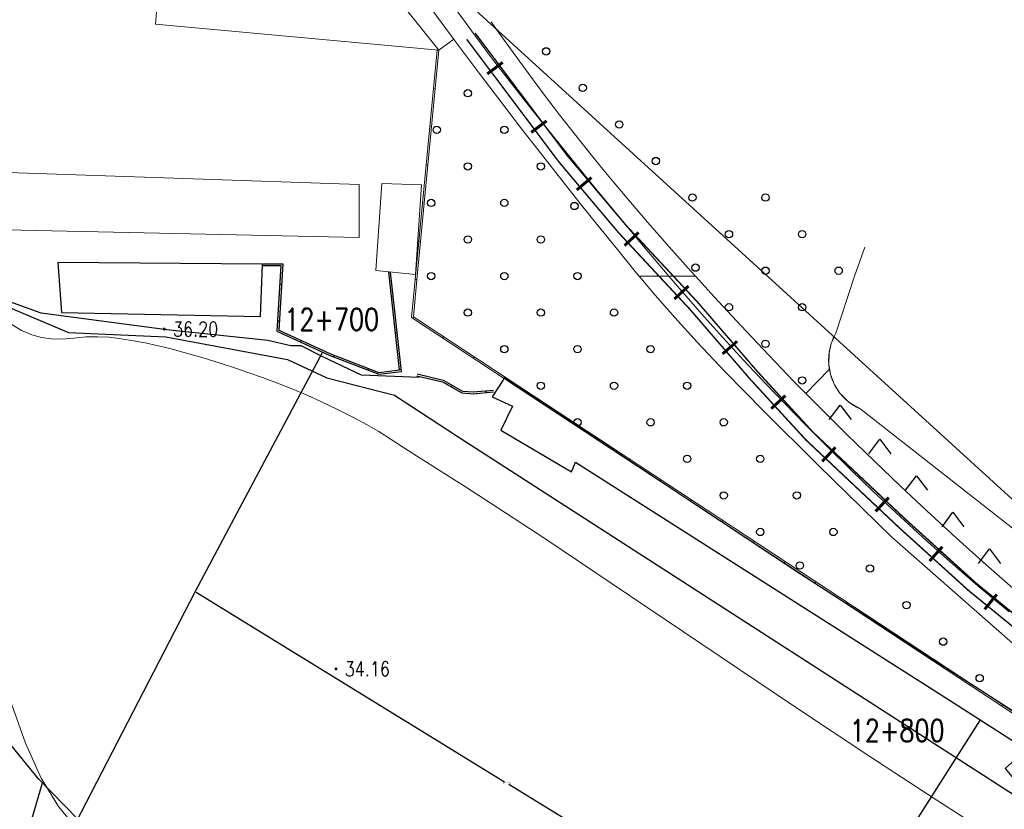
# Model space of a CAD drawing. Extents: x 39508475 to 39522402, y 3783947 to 3795549.
# Tile 212 of 256: x 39518786 to 39518921, y 3790427 to 3790535. Entities that reach past the tile are written whole.
import ezdxf
from ezdxf.enums import TextEntityAlignment as Align

# ---------------------------------------------------------------- set-up
doc = ezdxf.new("R2010")
doc.units = 0
doc.header["$PDSIZE"] = 0.2
doc.layers.get('0').update_dxf_attribs({"linetype": 'CONTINUOUS'})
doc.layers.get('Defpoints').update_dxf_attribs({"linetype": 'CONTINUOUS'})
for name, color, linetype in [('DLSS', 4, 'CONTINUOUS'), ('DMTZ', 3, 'CONTINUOUS'), ('GCD', 1, 'CONTINUOUS'), ('JCDL_DMX_F', 30, 'CONTINUOUS'), ('JCDL_JMDM_F', 231, 'CONTINUOUS'), ('JCDL_JMDX_F', 231, 'CONTINUOUS'), ('JCDL_JTM', 100, 'CONTINUOUS'), ('JMD', 6, 'CONTINUOUS'), ('SXSS', 5, 'CONTINUOUS'), ('ZBTZ', 3, 'CONTINUOUS'), ('断面线', 2, 'CONTINUOUS')]:
    doc.layers.add(name, color=color, linetype=linetype)
for name, color, linetype, lineweight in [('JCDL_JMDX', 1, 'CONTINUOUS', 0), ('JCDL_SXM', 5, 'CONTINUOUS', 0), ('JCDL_ZBX', 3, 'CONTINUOUS', 0), ('管理边界', 1, 'CONTINUOUS', 30)]:
    doc.layers.add(name, color=color, linetype=linetype, lineweight=lineweight)
doc.styles.add('HZ', font='rs', dxfattribs={"width": 0.8, "bigfont": 'hztxt'})
doc.styles.get("Standard").update_dxf_attribs({"font": 'txt', "width": 1.1})
doc.linetypes.add('10422', pattern='A,2,[150,AAA.SHX,S=1,R=0,X=0,Y=1],2,[177,AAA.SHX,S=1,R=0,X=0,Y=0.8],1e-09', length=4)
doc.linetypes.add('X35', pattern='A,2,[150,AAA.SHX,S=1,R=0,X=0,Y=1],2,[177,AAA.SHX,S=1,R=0,X=0,Y=0.8],1e-09', length=4)
doc.linetypes.add('X4', pattern='A,0,-1e-09,[149,symbolx.shx,S=0.15,R=0,X=0,Y=0],-1.6', length=1.6)
doc.dimstyles.get("Standard").update_dxf_attribs({"dimtxt": 0.18, "dimasz": 0.18, "dimexe": 0.18, "dimexo": 0.0625, "dimgap": 0.09, "dimtad": 0, "dimtih": 1, "dimtoh": 1, "dimdec": 4, "dimzin": 0, "dimdsep": 46, "dimtxsty": 'Standard', "dimcen": 0.09, "dimadec": 0, "dimazin": 0, "dimtfac": 1, "dimtdec": 4, "dimtofl": 0, "dimtmove": 0, "dimatfit": 3, "dimfxl": 1, "dimtolj": 1, "dimtzin": 0, "dimarcsym": 0})

# ---------------------------------------------------------------- blocks, each defined once
blk = doc.blocks.new('9350003')
at = {"color": 0}
blk.add_circle((0, 0), 0.5, dxfattribs=at)
blk = doc.blocks.new('9420003')
at = {"color": 0, "linetype": 'Continuous'}
for p, q in [((-1.5, -2), (0, 0)), ((0, 0), (1.5, -2))]:
    blk.add_line(p, q, dxfattribs=at)
blk = doc.blocks.new('gc200')
at = {"const_width": 0.2}
blk.add_lwpolyline([(-0.1, 0, 1), (0.1, 0, 1)], format="xyb", close=True, dxfattribs=at)
blk = doc.blocks.new('*D331')
at = {"layer": 'Defpoints', "color": 0, "linetype": 'Continuous', "transparency": 16777216}
for p in [(39518809.88, 3790456.86), (39518895.07, 3790404.49), (39518895.07, 3790404.49)]:
    blk.add_point(p, dxfattribs=at)
at = {"layer": '管理边界', "color": 0, "linetype": 'Continuous', "lineweight": -2, "transparency": 16777216}
for p, q in [((39518809.91, 3790456.91), (39518809.97, 3790457.01)), ((39518810.03, 3790456.76), (39518852.18, 3790430.85)), ((39518894.92, 3790404.58), (39518852.77, 3790430.49)), ((39518895.1, 3790404.54), (39518895.17, 3790404.64))]:
    blk.add_line(p, q, dxfattribs=at)
at = {"layer": '管理边界', "color": 0, "linetype": 'Continuous', "transparency": 16777216}
for points in [[(39518810.04, 3790456.79), (39518810.01, 3790456.74), (39518809.88, 3790456.86)], [(39518894.93, 3790404.61), (39518894.9, 3790404.56), (39518895.07, 3790404.49)]]:
    blk.add_solid(points, dxfattribs=at)
at = {"layer": '管理边界', "color": 0, "linetype": 'Continuous', "transparency": 16777216, "insert": (39518852.47, 3790430.67), "char_height": 0.18, "attachment_point": 5}
blk.add_mtext('\\A1;100.0032', dxfattribs=at)

msp = doc.modelspace()

# ---------------------------------------------------------------- linework, layer by layer
at = {"linetype": 'Continuous'}
msp.add_lwpolyline([(39518950.80026, 3790442.86116), (39518673.28049, 3790695.79146)], dxfattribs=at)
at = {"layer": 'DLSS', "linetype": 'Continuous', "flags": 128}
for points, const_width in [([(39518848.15208, 3790533.2441), (39518860.75137, 3790516.48538), (39518868.80282, 3790506.9313), (39518878.58858, 3790496.42012), (39518886.75984, 3790486.94219), (39518894.40478, 3790478.60674), (39518907.07425, 3790466.6795), (39518916.59964, 3790458.05685), (39518928.41714, 3790448.42021), (39518933.19322, 3790444.77057), (39518938.09311, 3790440.51053), (39518945.37759, 3790435.2456), (39518951.13451, 3790430.87675), (39518967.44289, 3790419.47241), (39518988.65005, 3790405.99211), (39519002.52948, 3790398.43931), (39519025.51144, 3790387.02947), (39519041.92875, 3790379.61796), (39519070.38314, 3790367.92891), (39519085.76199, 3790361.57573), (39519112.22386, 3790351.31139), (39519138.98131, 3790340.10175)], 0.2), ([(39518851.92375, 3790529.22575), (39518849.81757, 3790527.64231)], 0.4), ([(39518857.93298, 3790521.23268), (39518855.8268, 3790519.64924)], 0.4), ([(39518864.06622, 3790513.48297), (39518862.05129, 3790511.78494)], 0.4), ([(39518870.51402, 3790505.97378), (39518868.58543, 3790504.17829)], 0.4), ([(39518877.32802, 3790498.65467), (39518875.39943, 3790496.85918)], 0.4), ([(39518883.97968, 3790491.08581), (39518881.98398, 3790489.36523)], 0.4), ([(39518890.58316, 3790483.66122), (39518888.64123, 3790481.88017)], 0.4), ([(39518897.42747, 3790476.58517), (39518895.62129, 3790474.66659)], 0.4), ([(39518904.7086, 3790469.7306), (39518902.90243, 3790467.81203)], 0.4), ([(39518912.04231, 3790462.99159), (39518910.27396, 3790461.0381)], 0.4), ([(39518919.48637, 3790456.47706), (39518917.82112, 3790454.43495)], 0.4)]:
    msp.add_lwpolyline(points, dxfattribs=dict(at, const_width=const_width))
at = {"layer": 'DLSS', "color": 114, "linetype": 'X4', "lineweight": 0, "true_color": 0x009944}
for points in [[(39518843.2081, 3790530.89094), (39518845.22556, 3790532.39985)], [(39518896.59193, 3790487.27347), (39518893.30761, 3790483.90826)]]:
    msp.add_lwpolyline(points, dxfattribs=at)
at = {"layer": 'DLSS', "color": 7, "linetype": 'Continuous', "const_width": 0.2, "flags": 128}
msp.add_lwpolyline([(39518847.00507, 3790532.38177), (39518859.62834, 3790515.59116), (39518867.72836, 3790505.97945), (39518877.51962, 3790495.46236), (39518885.68739, 3790485.98849), (39518893.38281, 3790477.59798), (39518906.10083, 3790465.62505), (39518915.66406, 3790456.96814), (39518927.52783, 3790447.29377), (39518932.28591, 3790443.65789), (39518937.20026, 3790439.38528), (39518944.52344, 3790434.09238), (39518950.28927, 3790429.71676), (39518966.64642, 3790418.27832), (39518987.92136, 3790404.75493), (39519001.86723, 3790397.16597), (39519024.89695, 3790385.73243), (39519041.36072, 3790378.29994), (39519069.83655, 3790366.60208), (39519085.2285, 3790360.24349), (39519111.68705, 3790349.98045), (39519138.41455, 3790338.78335)], dxfattribs=at)
at = {"layer": 'DMTZ', "linetype": 'Continuous'}
msp.add_line((39518786.03368, 3790420.71915), (39518789.00781, 3790430.68733), dxfattribs=at)
at = {"layer": 'DMTZ', "linetype": 'X35', "lineweight": 0}
for points in [[(39518900.03556, 3790500), (39518901.42936, 3790503.93807)], [(39518927.94308, 3790460.57006), (39518900.92186, 3790481.76381), (39518900.74471, 3790481.84237), (39518900.56988, 3790481.92597), (39518900.39732, 3790482.01417), (39518900.22715, 3790482.10689), (39518900.05949, 3790482.20408), (39518899.89446, 3790482.30567), (39518899.73217, 3790482.41159), (39518899.57274, 3790482.52176), (39518899.41627, 3790482.6361), (39518899.26288, 3790482.75454), (39518899.11268, 3790482.87699), (39518898.96577, 3790483.00337), (39518898.82224, 3790483.13359), (39518898.68221, 3790483.26756), (39518898.54577, 3790483.40518), (39518898.41302, 3790483.54636), (39518898.28404, 3790483.691), (39518898.15893, 3790483.83899), (39518898.03778, 3790483.99025), (39518897.92067, 3790484.14465), (39518897.80768, 3790484.3021), (39518897.69889, 3790484.46247), (39518897.59437, 3790484.62567), (39518897.49421, 3790484.79157), (39518897.39847, 3790484.96006), (39518897.30721, 3790485.13102), (39518897.22051, 3790485.30433), (39518897.13842, 3790485.47988), (39518897.06099, 3790485.65754), (39518896.98829, 3790485.83717), (39518896.92036, 3790486.01867), (39518896.85725, 3790486.2019), (39518896.79901, 3790486.38673), (39518896.74568, 3790486.57304), (39518896.69728, 3790486.7607), (39518896.65387, 3790486.94956), (39518896.61546, 3790487.13951), (39518896.59193, 3790487.27347), (39518896.58208, 3790487.33041), (39518896.55377, 3790487.52212), (39518896.53053, 3790487.71452), (39518896.51238, 3790487.90746), (39518896.49934, 3790488.10081), (39518896.49142, 3790488.29444), (39518896.48861, 3790488.48821), (39518896.49093, 3790488.68199), (39518896.49837, 3790488.87564), (39518896.51093, 3790489.06903), (39518896.52859, 3790489.26202), (39518896.55135, 3790489.45447), (39518896.57919, 3790489.64625), (39518896.61208, 3790489.83723), (39518896.65002, 3790490.02727), (39518896.69296, 3790490.21625), (39518896.74088, 3790490.40402), (39518896.79375, 3790490.59047), (39518896.85153, 3790490.77544), (39518896.91418, 3790490.95883), (39518896.98166, 3790491.1405), (39518897.05391, 3790491.32032), (39518897.13089, 3790491.49817), (39518897.21254, 3790491.67392), (39518897.29881, 3790491.84745), (39518897.38964, 3790492.01864), (39518897.48533, 3790492.18715), (39518899.9819, 3790499.8484), (39518900.03556, 3790500)]]:
    msp.add_lwpolyline(points, dxfattribs=at)
at = {"layer": 'DMTZ', "linetype": '10422', "flags": 128}
msp.add_lwpolyline([(39518840.49607, 3790486.13339), (39518832.63191, 3790486.47577), (39518827.35011, 3790488.98001), (39518824.37065, 3790490.46901), (39518822.94863, 3790490.46901), (39518819.83374, 3790491.21351), (39518806.00527, 3790492.638), (39518788.80562, 3790494.93919), (39518780.20578, 3790498.05256)], dxfattribs=at)
at = {"layer": 'JCDL_DMX_F', "color": 3, "linetype": 'X35', "lineweight": 0}
msp.add_lwpolyline([(39518933.52406, 3790458.60661), (39518933.22104, 3790458.51459), (39518932.23198, 3790458.42189), (39518930.44308, 3790458.7288), (39518928.99007, 3790459.51364), (39518927.94308, 3790460.57006), (39518900.92186, 3790481.76381), (39518899.26288, 3790482.75454), (39518898.03778, 3790483.99025), (39518897.30721, 3790485.13102), (39518896.74568, 3790486.57304), (39518896.51238, 3790487.90746), (39518896.55135, 3790489.45447), (39518896.85153, 3790490.77544), (39518897.25116, 3790491.66557)], dxfattribs=at)
at = {"layer": 'JCDL_JMDM_F', "lineweight": 0}
for points in [[(39518843.2081, 3790530.89094), (39518804.45846, 3790534.46088), (39518805.04199, 3790541.60999), (39518836.736, 3790539.023), (39518843.2081, 3790530.89094)], [(39518784.2791, 3790514.1783), (39518832.27964, 3790512.52377), (39518832.27964, 3790505.27332), (39518783.98218, 3790506.30986), (39518784.2791, 3790514.1783)]]:
    msp.add_lwpolyline(points, dxfattribs=at)
at = {"layer": 'JCDL_JMDX', "color": 6, "linetype": 'Continuous', "lineweight": 0}
for points in [[(39518842.95494, 3790530.91428), (39518839.98851, 3790500)], [(39518843.2038, 3790530.8904), (39518840.23966, 3790500)], [(39518842.95494, 3790530.91428), (39518843.2038, 3790530.8904)], [(39518842.45337, 3790525.68719), (39518842.70222, 3790525.66331)], [(39518841.95179, 3790520.46011), (39518842.20065, 3790520.43623)], [(39518841.45022, 3790515.23303), (39518841.69908, 3790515.20915)], [(39518840.94865, 3790510.00594), (39518841.19751, 3790509.98207)], [(39518840.44708, 3790504.77886), (39518840.69593, 3790504.75498)], [(39518839.98851, 3790500), (39518839.44393, 3790494.3247), (39518921.64779, 3790440.21413), (39518928.60638, 3790435.63363)], [(39518840.23966, 3790500), (39518839.70717, 3790494.45072), (39518921.78525, 3790440.42295), (39518928.74383, 3790435.84245)], [(39518839.9455, 3790499.55178), (39518840.19436, 3790499.5279)], [(39518839.44393, 3790494.3247), (39518839.69279, 3790494.30082)], [(39518843.68976, 3790491.52988), (39518843.82722, 3790491.7387)], [(39518847.93559, 3790488.73507), (39518848.07305, 3790488.94389)], [(39518852.18142, 3790485.94026), (39518852.31888, 3790486.14908)], [(39518856.42726, 3790483.14545), (39518856.56471, 3790483.35427)], [(39518860.67309, 3790480.35064), (39518860.81054, 3790480.55946)], [(39518864.91892, 3790477.55582), (39518865.05637, 3790477.76464)], [(39518869.16475, 3790474.76101), (39518869.3022, 3790474.96983)], [(39518873.41058, 3790471.9662), (39518873.54804, 3790472.17502)], [(39518877.65641, 3790469.17139), (39518877.79387, 3790469.38021)], [(39518881.90224, 3790466.37658), (39518882.0397, 3790466.5854)], [(39518886.14808, 3790463.58176), (39518886.28553, 3790463.79058)], [(39518890.39391, 3790460.78695), (39518890.53136, 3790460.99577)], [(39518894.63974, 3790457.99214), (39518894.77719, 3790458.20096)], [(39518898.88557, 3790455.19733), (39518899.02302, 3790455.40615)], [(39518903.1314, 3790452.40252), (39518903.26886, 3790452.61134)], [(39518907.37723, 3790449.6077), (39518907.51469, 3790449.81652)], [(39518911.62306, 3790446.81289), (39518911.76052, 3790447.02171)], [(39518915.86889, 3790444.01808), (39518916.00635, 3790444.2269)], [(39518920.11472, 3790441.22327), (39518920.25218, 3790441.43209)]]:
    msp.add_lwpolyline(points, dxfattribs=at)
at = {"layer": 'JCDL_JMDX_F', "linetype": 'Continuous', "lineweight": 0}
for points in [[(39518841.27283, 3790542.68398), (39518843.11723, 3790539.94582), (39518845.84195, 3790536.07172), (39518848.20495, 3790532.81669), (39518850.40058, 3790529.86533), (39518852.62032, 3790526.96671), (39518855.05409, 3790523.86645), (39518857.50345, 3790520.78108), (39518859.7818, 3790517.93838), (39518862.08804, 3790515.09256), (39518864.61926, 3790511.99805), (39518867.16022, 3790508.90935), (39518869.50309, 3790506.08535), (39518871.85055, 3790503.28384), (39518874.40504, 3790500.26112), (39518874.6283, 3790500)], [(39518844.09903, 3790538.54987), (39518845.84195, 3790536.07172), (39518848.20495, 3790532.81669), (39518850.40058, 3790529.86533), (39518852.62032, 3790526.96671), (39518855.05409, 3790523.86645), (39518857.50345, 3790520.78108), (39518859.7818, 3790517.93838), (39518862.08804, 3790515.09256), (39518864.61926, 3790511.99805), (39518867.16022, 3790508.90935), (39518869.50309, 3790506.08535), (39518871.85055, 3790503.28384), (39518874.40504, 3790500.26112), (39518874.6283, 3790500)], [(39518874.6283, 3790500), (39518876.98962, 3790497.23814), (39518879.45006, 3790494.43561), (39518882.00614, 3790491.6097), (39518884.8714, 3790488.51809), (39518887.78217, 3790485.41966), (39518890.50919, 3790482.56812), (39518893.29226, 3790479.71724), (39518896.36752, 3790476.6207), (39518899.50607, 3790473.50793), (39518902.52683, 3790470.59607), (39518905.70247, 3790467.62945), (39518909.29555, 3790464.35599), (39518913.06535, 3790460.98852), (39518916.90471, 3790457.66885), (39518921.17812, 3790454.09065)], [(39518874.6283, 3790500), (39518876.98962, 3790497.23814), (39518879.45006, 3790494.43561), (39518882.00614, 3790491.6097), (39518884.8714, 3790488.51809), (39518887.78217, 3790485.41966), (39518890.50919, 3790482.56812), (39518893.29226, 3790479.71724), (39518896.36752, 3790476.6207), (39518899.50607, 3790473.50793), (39518902.52683, 3790470.59607), (39518905.70247, 3790467.62945), (39518909.29555, 3790464.35599), (39518913.06535, 3790460.98852), (39518916.90471, 3790457.66885), (39518921.17812, 3790454.09065)]]:
    msp.add_lwpolyline(points, dxfattribs=at)
at = {"layer": 'JCDL_JTM', "linetype": 'Continuous', "lineweight": 0}
for points in [[(39518878.26587, 3790500), (39518870.60099, 3790500), (39518870.24072, 3790500.42585), (39518867.60248, 3790503.64637), (39518864.98845, 3790506.88183), (39518862.53025, 3790509.95103), (39518860.0109, 3790513.12718), (39518857.21743, 3790516.67652), (39518854.36207, 3790520.33269), (39518851.61029, 3790523.91004), (39518848.71341, 3790527.73645), (39518845.43221, 3790532.12355), (39518842.22435, 3790536.44818), (39518839.60296, 3790540.03997), (39518837.37112, 3790543.17452), (39518835.30654, 3790546.15723), (39518833.20159, 3790549.29563), (39518832.05466, 3790551.08538)], [(39518878.26587, 3790500), (39518870.60099, 3790500), (39518870.24072, 3790500.42585), (39518867.60248, 3790503.64637), (39518864.98845, 3790506.88183), (39518862.53025, 3790509.95103), (39518860.0109, 3790513.12718), (39518857.21743, 3790516.67652), (39518854.36207, 3790520.33269), (39518851.61029, 3790523.91004), (39518848.71341, 3790527.73645), (39518845.43221, 3790532.12355), (39518842.22435, 3790536.44818), (39518839.60296, 3790540.03997), (39518838.07402, 3790542.18732)], [(39518850.35208, 3790534.77474), (39518851.06983, 3790533.74327), (39518853.34035, 3790530.58807), (39518855.59165, 3790527.51467), (39518857.6551, 3790524.75283), (39518859.70814, 3790522.06998), (39518861.92888, 3790519.22839), (39518864.2033, 3790516.36587), (39518866.4579, 3790513.60437), (39518868.90179, 3790510.69412), (39518871.7317, 3790507.395), (39518874.69471, 3790503.99112), (39518877.63843, 3790500.68747), (39518878.26587, 3790500)], [(39518851.04744, 3790533.77544), (39518851.06983, 3790533.74327), (39518853.34035, 3790530.58807), (39518855.59165, 3790527.51467), (39518857.6551, 3790524.75283), (39518859.70814, 3790522.06998), (39518861.92888, 3790519.22839), (39518864.2033, 3790516.36587), (39518866.4579, 3790513.60437), (39518868.90179, 3790510.69412), (39518871.7317, 3790507.395), (39518874.69471, 3790503.99112), (39518877.63843, 3790500.68747), (39518878.26587, 3790500)], [(39518926.13231, 3790445.83612), (39518905.11272, 3790464.30017), (39518895.01975, 3790474.17354), (39518887.56911, 3790481.5609), (39518882.28115, 3790486.94883), (39518878.53521, 3790490.95422), (39518875.48077, 3790494.3425), (39518872.78984, 3790497.41276), (39518870.60099, 3790500), (39518878.26587, 3790500), (39518880.83642, 3790497.1835), (39518884.54564, 3790493.19174), (39518888.32738, 3790489.17185), (39518891.79775, 3790485.56227), (39518895.25557, 3790482.05928), (39518899.00044, 3790478.35224), (39518902.76691, 3790474.6763), (39518906.3058, 3790471.29014), (39518909.9292, 3790467.90105), (39518913.94367, 3790464.21651), (39518917.974, 3790460.57045), (39518921.65697, 3790457.3259)]]:
    msp.add_lwpolyline(points, dxfattribs=at)
at = {"layer": 'JCDL_SXM', "linetype": 'Continuous', "lineweight": 0}
for points in [[(39518784.42955, 3790493.59752), (39518786.13561, 3790492.57566), (39518787.5639, 3790491.98212), (39518788.88856, 3790491.60849), (39518790.20548, 3790491.41258), (39518791.6371, 3790491.39065), (39518793.29838, 3790491.52761), (39518794.99258, 3790491.68002), (39518796.54786, 3790491.71612), (39518798.09819, 3790491.62974), (39518799.77784, 3790491.4227), (39518801.46344, 3790491.16103), (39518803.03607, 3790490.86943), (39518804.63345, 3790490.5182), (39518806.39169, 3790490.08152), (39518808.16957, 3790489.61375), (39518809.84076, 3790489.14576), (39518811.55269, 3790488.6338), (39518813.45014, 3790488.03696), (39518815.37577, 3790487.41167), (39518817.19353, 3790486.79284), (39518819.06445, 3790486.12317), (39518821.14612, 3790485.34867), (39518823.24933, 3790484.53502), (39518825.20114, 3790483.71832), (39518827.17155, 3790482.82199), (39518829.32937, 3790481.77464), (39518831.44987, 3790480.70353), (39518833.28016, 3790479.71799), (39518834.9675, 3790478.7329), (39518836.66848, 3790477.66316), (39518838.49444, 3790476.48895), (39518840.65118, 3790475.11148), (39518843.36738, 3790473.38538), (39518846.83526, 3790471.18794), (39518851.28119, 3790468.32591), (39518857.67059, 3790464.10378), (39518866.75992, 3790458.01544), (39518879.12971, 3790449.67642), (39518891.81942, 3790441.13629), (39518902.11024, 3790434.29261), (39518910.76726, 3790428.64488), (39518918.66203, 3790423.61465)], [(39518942.76583, 3790325.71274), (39518934.33939, 3790331.22682), (39518922.3784, 3790339.22569), (39518912.74515, 3790345.90332), (39518904.43116, 3790351.93662), (39518896.60305, 3790357.66212), (39518888.79459, 3790363.18377), (39518880.27762, 3790369.00088), (39518870.37018, 3790375.59353), (39518859.96892, 3790382.36646), (39518849.59734, 3790388.86066), (39518838.28856, 3790395.66021), (39518825.1368, 3790403.32928), (39518812.60475, 3790410.69195), (39518803.62341, 3790416.34077), (39518797.64453, 3790420.66314), (39518793.92415, 3790424.13294), (39518791.16893, 3790427.47906), (39518788.81485, 3790431.33696), (39518786.67479, 3790436.10916), (39518784.54768, 3790442.13857)]]:
    msp.add_lwpolyline(points, dxfattribs=at)
at = {"layer": 'JCDL_ZBX', "color": 114, "linetype": 'X4', "lineweight": 0, "true_color": 0x009944}
for points in [[(39518843.2081, 3790530.89094), (39518845.22556, 3790532.39985)], [(39518896.59193, 3790487.27347), (39518893.30761, 3790483.90826)]]:
    msp.add_lwpolyline(points, dxfattribs=at)
at = {"layer": 'JMD', "linetype": 'Continuous'}
for p, q in [((39518821.4473, 3790498.88182), (39518821.6968, 3790498.86611)), ((39518836.975, 3790497.16678), (39518836.72651, 3790497.13928)), ((39518821.13308, 3790493.8917), (39518821.38259, 3790493.87599)), ((39518837.52491, 3790492.19711), (39518837.27642, 3790492.16962)), ((39518824.29123, 3790490.98338), (39518824.39494, 3790491.21085)), ((39518828.85645, 3790488.94651), (39518828.94703, 3790489.17953)), ((39518833.51678, 3790487.13505), (39518833.60735, 3790487.36806)), ((39518838.07482, 3790487.22744), (39518837.82633, 3790487.19995)), ((39518844.91266, 3790484.843), (39518845.03492, 3790485.06106)), ((39518849.69082, 3790484.08219), (39518849.66767, 3790484.33111))]:
    msp.add_line(p, q, dxfattribs=at)
at = {"layer": 'JMD', "linetype": 'Continuous', "lineweight": 0}
for points in [[(39518842.95494, 3790530.91428), (39518839.98851, 3790500)], [(39518843.2038, 3790530.8904), (39518840.23966, 3790500)], [(39518842.95494, 3790530.91428), (39518843.2038, 3790530.8904)], [(39518842.45337, 3790525.68719), (39518842.70222, 3790525.66331)], [(39518841.95179, 3790520.46011), (39518842.20065, 3790520.43623)], [(39518841.45022, 3790515.23303), (39518841.69908, 3790515.20915)], [(39518840.94865, 3790510.00594), (39518841.19751, 3790509.98207)], [(39518840.44708, 3790504.77886), (39518840.69593, 3790504.75498)], [(39518839.98851, 3790500), (39518839.44393, 3790494.3247), (39518921.64779, 3790440.21413), (39518928.60638, 3790435.63363)], [(39518840.23966, 3790500), (39518839.70717, 3790494.45072), (39518921.78525, 3790440.42295), (39518928.74383, 3790435.84245)], [(39518839.9455, 3790499.55178), (39518840.19436, 3790499.5279)], [(39518839.44393, 3790494.3247), (39518839.69279, 3790494.30082)], [(39518843.68976, 3790491.52988), (39518843.82722, 3790491.7387)], [(39518847.93559, 3790488.73507), (39518848.07305, 3790488.94389)], [(39518852.18142, 3790485.94026), (39518852.31888, 3790486.14908)], [(39518856.42726, 3790483.14545), (39518856.56471, 3790483.35427)], [(39518860.67309, 3790480.35064), (39518860.81054, 3790480.55946)], [(39518864.91892, 3790477.55582), (39518865.05637, 3790477.76464)], [(39518869.16475, 3790474.76101), (39518869.3022, 3790474.96983)], [(39518873.41058, 3790471.9662), (39518873.54804, 3790472.17502)], [(39518877.65641, 3790469.17139), (39518877.79387, 3790469.38021)], [(39518881.90224, 3790466.37658), (39518882.0397, 3790466.5854)], [(39518886.14808, 3790463.58176), (39518886.28553, 3790463.79058)], [(39518890.39391, 3790460.78695), (39518890.53136, 3790460.99577)], [(39518894.63974, 3790457.99214), (39518894.77719, 3790458.20096)], [(39518898.88557, 3790455.19733), (39518899.02302, 3790455.40615)], [(39518903.1314, 3790452.40252), (39518903.26886, 3790452.61134)], [(39518907.37723, 3790449.6077), (39518907.51469, 3790449.81652)], [(39518911.62306, 3790446.81289), (39518911.76052, 3790447.02171)], [(39518915.86889, 3790444.01808), (39518916.00635, 3790444.2269)], [(39518920.11472, 3790441.22327), (39518920.25218, 3790441.43209)]]:
    msp.add_lwpolyline(points, dxfattribs=at)
at = {"layer": 'JMD', "color": 6, "linetype": 'Continuous', "lineweight": 0}
msp.add_lwpolyline([(39518835.40746, 3790512.66165), (39518840.80326, 3790512.49477), (39518840.01112, 3790500.23569), (39518834.57307, 3790500.7575), (39518835.40746, 3790512.66165)], dxfattribs=at)
at = {"layer": 'JMD', "linetype": 'Continuous', "flags": 128}
for points in [[(39518791.59852, 3790495.03915), (39518818.82356, 3790494.47484), (39518819.07448, 3790501.62262), (39518791.09668, 3790501.87343)], [(39518851.95346, 3790485.73853), (39518850.49067, 3790483.4723), (39518853.26999, 3790482.22953), (39518851.6609, 3790478.93985), (39518861.31539, 3790473.23772), (39518861.9005, 3790474.5536), (39518911.88481, 3790442.71816), (39518923.54579, 3790435.24294), (39518920.62019, 3790432.68429), (39518922.66811, 3790430.19874), (39518926.54452, 3790433.56154), (39518928.44617, 3790436.12019), (39518892.66349, 3790459.23023), (39518852.12302, 3790486.10393)]]:
    msp.add_lwpolyline(points, close=True, dxfattribs=at)
for points in [[(39518819.16128, 3790501.68028), (39518821.87401, 3790501.68028), (39518821.30352, 3790492.62029), (39518828.29169, 3790489.43425), (39518835.00168, 3790486.82609), (39518837.83016, 3790487.16535), (39518836.35187, 3790500.52499)], [(39518840.25061, 3790486.61478), (39518843.77741, 3790485.76615), (39518846.41241, 3790484.2887), (39518847.88885, 3790484.16572), (39518850.64852, 3790484.42231)]]:
    msp.add_lwpolyline(points, dxfattribs=at)
at = {"layer": 'JMD', "color": 7, "linetype": 'Continuous', "flags": 128}
for points in [[(39518819.16128, 3790501.43028), (39518821.60777, 3790501.43028), (39518821.04319, 3790492.46421), (39518828.19447, 3790489.20382), (39518834.96938, 3790486.57043), (39518838.10589, 3790486.94663), (39518836.60036, 3790500.55248)], [(39518840.19213, 3790486.37172), (39518843.6853, 3790485.53118), (39518846.33753, 3790484.04407), (39518847.89006, 3790483.91476), (39518850.67167, 3790484.17338)]]:
    msp.add_lwpolyline(points, dxfattribs=at)
at = {"layer": 'SXSS', "linetype": 'Continuous', "flags": 128}
for points in [[(39518780.00967, 3790497.59869), (39518792.57515, 3790492.30626), (39518805.8674, 3790491.71765), (39518822.49518, 3790488.61239), (39518827.86797, 3790486.07484), (39518837.13752, 3790483.71432), (39518845.54957, 3790478.20738), (39518921.76029, 3790429.11574)], [(39518972.99647, 3790301.43945), (39518959.93842, 3790310.23064), (39518927.20998, 3790330.2415), (39518883.84644, 3790362.35491), (39518835.40994, 3790394.65341), (39518799.14688, 3790420.2507), (39518788.46147, 3790431.2497), (39518770.91823, 3790452.7695)]]:
    msp.add_lwpolyline(points, dxfattribs=at)
at = {"layer": '断面线', "linetype": 'Continuous', "flags": 128}
for points in [[(39518827.2967, 3790489.61313), (39518809.87522, 3790456.85509), (39518782.8447, 3790404.63689)], [(39518917.18739, 3790439.31897), (39518895.07129, 3790404.48848), (39518862.96769, 3790352.66454)]]:
    msp.add_lwpolyline(points, dxfattribs=at)

# ---------------------------------------------------------------- block references
at = {"layer": 'GCD', "linetype": 'Continuous'}
ref = msp.add_blockref('gc200', (39518805.655, 3790492.761, 36.203), dxfattribs=at)
ref.add_attrib('height', '36.20', dxfattribs={"linetype": 'Continuous', "height": 2, "style": 'HZ', "width": 0.8}).set_placement((39518806.855, 3790492.761, 36.203), align=Align.MIDDLE_LEFT)
ref = msp.add_blockref('gc200', (39518829.13, 3790446.283, 34.163), dxfattribs=at)
ref.add_attrib('height', '34.16', dxfattribs={"linetype": 'Continuous', "height": 2, "style": 'HZ', "width": 0.8}).set_placement((39518830.33, 3790446.283, 34.163), align=Align.MIDDLE_LEFT)
at = {"layer": 'ZBTZ'}
for name, p in [('9350003', (39518857.86687, 3790530.73633)), ('9350003', (39518862.86612, 3790525.73708)), ('9350003', (39518847.15035, 3790525.00275)), ('9350003', (39518842.90217, 3790520.00351)), ('9350003', (39518852.14959, 3790520.00351)), ('9350003', (39518867.86538, 3790520.73782)), ('9350003', (39518847.15034, 3790515.00426)), ('9350003', (39518857.1488, 3790515.0043)), ('9350003', (39518872.86463, 3790515.73857)), ('9350003', (39518877.86388, 3790510.73932)), ('9350003', (39518887.86238, 3790510.73932)), ('9350003', (39518842.15109, 3790510.00501)), ('9350003', (39518852.14955, 3790510.00505)), ('9350003', (39518861.73079, 3790509.58779)), ('9350003', (39518882.86314, 3790505.74006)), ('9350003', (39518892.86164, 3790505.74006)), ('9350003', (39518847.1503, 3790505.0058)), ('9350003', (39518857.1488, 3790505.0058)), ('9350003', (39518878.28115, 3790501.15807)), ('9350003', (39518842.15105, 3790500.00655)), ('9350003', (39518852.14955, 3790500.00655)), ('9350003', (39518862.14805, 3790500.00655)), ('9350003', (39518887.86239, 3790500.74081)), ('9350003', (39518897.86089, 3790500.74081)), ('9350003', (39518882.86314, 3790495.74156)), ('9350003', (39518892.86164, 3790495.74156)), ('9350003', (39518847.1503, 3790495.0073)), ('9350003', (39518857.1488, 3790495.0073)), ('9350003', (39518867.1473, 3790495.0073)), ('9350003', (39518887.8624, 3790490.7423)), ('9350003', (39518852.14955, 3790490.00805)), ('9350003', (39518862.14805, 3790490.00805)), ('9350003', (39518872.14655, 3790490.00805)), ('9350003', (39518857.1488, 3790485.0088)), ('9350003', (39518867.1473, 3790485.0088)), ('9350003', (39518877.1458, 3790485.0088)), ('9350003', (39518892.8616, 3790485.7431)), ('9420003', (39518898.07745, 3790482.37398)), ('9350003', (39518862.14805, 3790480.00955)), ('9350003', (39518872.14655, 3790480.00955)), ('9350003', (39518882.14505, 3790480.00955)), ('9420003', (39518903.49337, 3790477.70807)), ('9350003', (39518877.1458, 3790475.0103)), ('9350003', (39518887.1443, 3790475.0103)), ('9420003', (39518908.49262, 3790472.70882)), ('9350003', (39518882.14505, 3790470.01105)), ('9350003', (39518892.14352, 3790470.01108)), ('9420003', (39518913.49187, 3790467.70958)), ('9350003', (39518887.14427, 3790465.01184)), ('9350003', (39518897.14277, 3790465.01184)), ('9420003', (39518918.49112, 3790462.71033)), ('9350003', (39518892.56077, 3790460.42985)), ('9350003', (39518902.142, 3790460.0126)), ('9350003', (39518907.14125, 3790455.01335)), ('9350003', (39518912.1405, 3790450.0141)), ('9350003', (39518917.13975, 3790445.01485))]:
    msp.add_blockref(name, p, dxfattribs=at)

# ---------------------------------------------------------------- texts
at = {"layer": '断面线', "linetype": 'Continuous', "style": 'HZ', "width": 0.8}
for s, p in [('12+700', (39518835.02513, 3790494.08061)), ('12+800', (39518912.33684, 3790437.85931))]:
    msp.add_text(s, height=3, dxfattribs=at).set_placement(p, align=Align.MIDDLE_RIGHT)

# ---------------------------------------------------------------- dimensions: what is measured, and where the dimension line sits
at = {"layer": '管理边界', "color": 1, "linetype": 'Continuous'}
dim = msp.add_aligned_dim(p1=(39518809.87522, 3790456.85509), p2=(39518895.07129, 3790404.48848), distance=0, dimstyle='Standard', dxfattribs=at)
dim.commit()
dim.dimension.update_dxf_attribs({"geometry": '*D331', "text_midpoint": (39518852.47325, 3790430.67178)})

doc.saveas('drawing.dxf')
